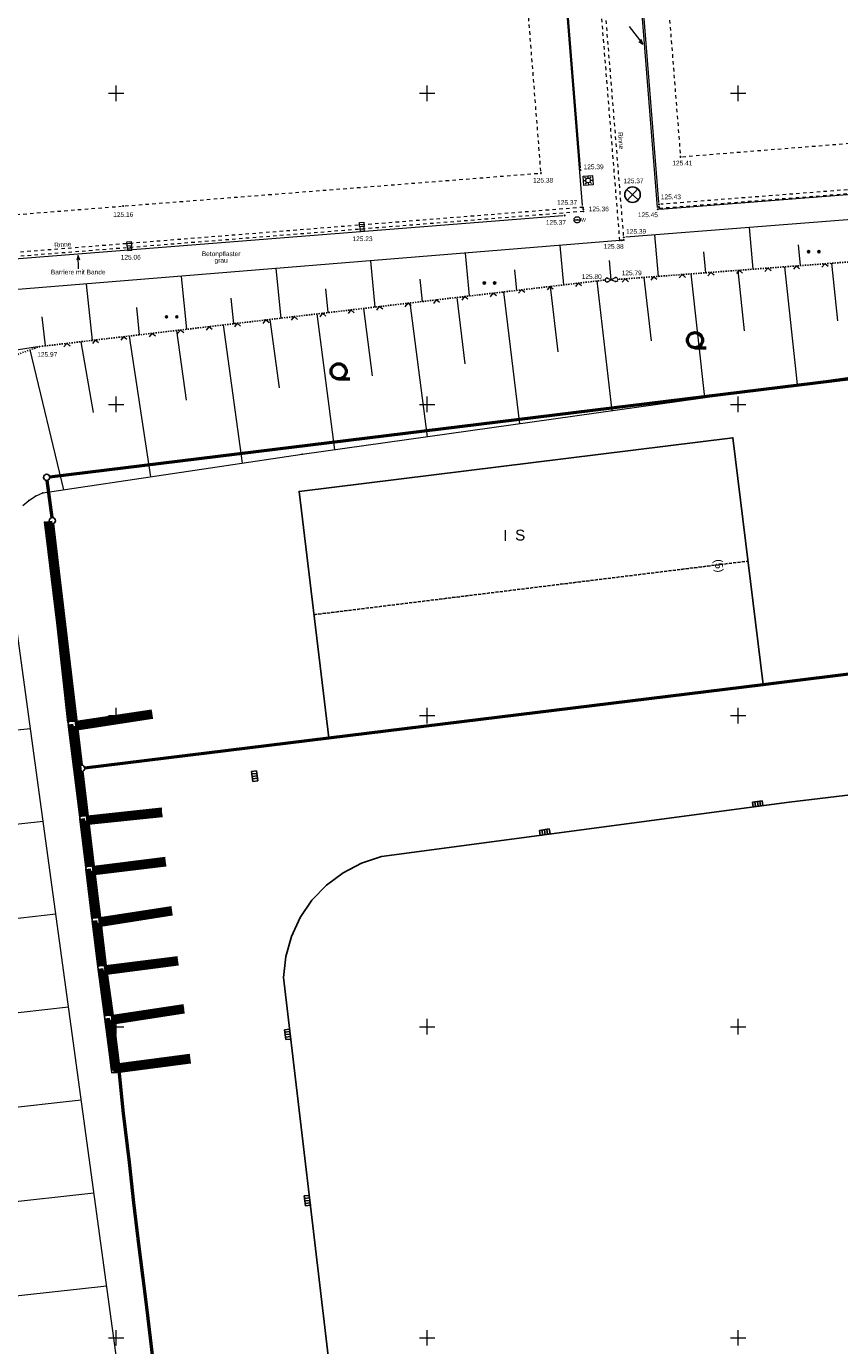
# Model space of a CAD drawing. Header units: metres. Extents: x 32377355 to 32378041, y 5707167 to 5708004.
# Tile 46 of 80: x 32377743 to 32377808, y 5707274 to 5707380. Entities that reach past the tile are written whole.
import ezdxf

# ---------------------------------------------------------------- set-up
doc = ezdxf.new("R2010")
doc.units = ezdxf.units.M
doc.header["$LTSCALE"] = 0.25
for name, pattern in [('LF1', [0]), ('LF1600.2006', [2, 1, 0, 0, -1]), ('LF2', [2.2, 1.1, -1.1]), ('LF33', [9.2, 0.1, 0, 9.1])]:
    doc.linetypes.add(name, pattern=pattern)
doc.layers.get('0').update_dxf_attribs({"color": 1, "linetype": 'CONTINUOUS'})
for name, color, linetype, lineweight in [('Bauwerke_ Einrichtungen_ Siedlungsf.', 201, 'CONTINUOUS', 25), ('Bauwerke_ Einrichtungen_ Verkehr', 40, 'CONTINUOUS', 25), ('Ebene 71', 71, 'CONTINUOUS', 0), ('Ebene 9082', 7, 'CONTINUOUS', 18), ('Flurstücke_ Grenzpunkte', 51, 'CONTINUOUS', 25), ('Gebäude', 9, 'CONTINUOUS', 25), ('Neues Aufmaß Süd', 122, 'CONTINUOUS', 0), ('Text zu Ebene 9082', 66, 'CONTINUOUS', 0), ('TN_ Siedlung', 211, 'CONTINUOUS', 25)]:
    doc.layers.add(name, color=color, linetype=linetype, lineweight=lineweight)
doc.styles.add('Arial', font='Arial.ttf')
doc.styles.add('N 7 380 - Arial_ normal_ 7 pt', font='Arial.ttf')
doc.styles.add('N 7 380 - Arial_ normal_ 7 pt_ Hausnummer', font='Arial.ttf')
doc.styles.add('Schrift rechtsgenei', font='Arial.ttf')

# ---------------------------------------------------------------- blocks, each defined once
blk = doc.blocks.new('*X21')
at = {"color": 7, "linetype": 'LF1', "lineweight": 18}
for p, q in [((32377799.962768, 5707360.771387), (32377800.483825, 5707355.918422)), ((32377803.720243, 5707361.055018), (32377804.736435, 5707351.590478)), ((32377807.490463, 5707361.33961), (32377807.97316, 5707356.7267)), ((32377788.648178, 5707359.91838), (32377789.850135, 5707349.496015)), ((32377792.41837, 5707360.201907), (32377792.99412, 5707355.11064)), ((32377796.18706, 5707360.486383), (32377797.290768, 5707350.542892)), ((32377777.379857, 5707358.592215), (32377778.042115, 5707353.260025)), ((32377781.13117, 5707359.033705), (32377782.423935, 5707348.45117)), ((32377784.88353, 5707359.47532), (32377785.513113, 5707354.224855)), ((32377769.87197, 5707357.708612), (32377770.571362, 5707352.29528)), ((32377773.620483, 5707358.149775), (32377774.992865, 5707347.405637)), ((32377758.60915, 5707356.383095), (32377760.12628, 5707345.275652)), ((32377762.364652, 5707356.825078), (32377763.10121, 5707351.326167)), ((32377766.12538, 5707357.267677), (32377767.546758, 5707346.35799)), ((32377751.046975, 5707355.493105), (32377752.751848, 5707344.179658)), ((32377754.847705, 5707355.94041), (32377755.634078, 5707350.33265)), ((32377743.05686, 5707354.371632), (32377745.77297, 5707343.142452)), ((32377747.170905, 5707355.03693), (32377748.160495, 5707349.340645)), ((32377730.1869, 5707322.557133), (32377743.118158, 5707323.968158)), ((32377730.877298, 5707315.045445), (32377744.136962, 5707316.51167)), ((32377731.568773, 5707307.522037), (32377745.154173, 5707309.066865)), ((32377732.258345, 5707300.019345), (32377746.174158, 5707301.601745)), ((32377732.947305, 5707292.523288), (32377747.195035, 5707294.130083)), ((32377733.635607, 5707285.034415), (32377748.216892, 5707286.65126)), ((32377734.323135, 5707277.553955), (32377749.239925, 5707279.16384))]:
    blk.add_line(p, q, dxfattribs=at)
blk = doc.blocks.new('*X33')
at = {"color": 7, "linetype": 'LF1', "lineweight": 18}
for p, q in [((32377801.19457, 5707360.86437), (32377800.915645, 5707364.213398)), ((32377785.988008, 5707359.605305), (32377785.704153, 5707362.773017)), ((32377793.58624, 5707360.290063), (32377793.299442, 5707363.617147)), ((32377804.998953, 5707361.15154), (32377804.861102, 5707362.83151)), ((32377778.40927, 5707358.713365), (32377778.08907, 5707362.151202)), ((32377797.39033, 5707360.57721), (32377797.249033, 5707362.24625)), ((32377763.252718, 5707356.929595), (32377762.859565, 5707360.907625)), ((32377770.833745, 5707357.821805), (32377770.471355, 5707361.529172)), ((32377782.201223, 5707359.15964), (32377782.047438, 5707360.810755)), ((32377789.780843, 5707360.018465), (32377789.64616, 5707361.551187)), ((32377748.096368, 5707355.145848), (32377747.63019, 5707359.664057)), ((32377755.672335, 5707356.037462), (32377755.24714, 5707360.286025)), ((32377774.62287, 5707358.267745), (32377774.450795, 5707360.053905)), ((32377759.462075, 5707356.483475), (32377759.257943, 5707358.540168)), ((32377767.044213, 5707357.375815), (32377766.854332, 5707359.297065)), ((32377751.883508, 5707355.591555), (32377751.661525, 5707357.783335)), ((32377744.31136, 5707354.70039), (32377744.06495, 5707357.026603))]:
    blk.add_line(p, q, dxfattribs=at)
blk = doc.blocks.new('S112')
at = {"color": 0, "lineweight": -2}
for p, q in [((-0.4, 0.4), (0, 0)), ((0, 0), (0.4, 0.4))]:
    blk.add_line(p, q, dxfattribs=at)
blk = doc.blocks.new('S51', base_point=(-0.1, 0))
at = {"color": 0, "lineweight": -2}
for p, q in [((-0.3, 0), (-0.297965, 0.028465)), ((-0.3, 0), (0.1, 0)), ((-0.297965, -0.028465), (-0.3, 0)), ((-0.297965, 0.028465), (-0.2919, 0.056345)), ((-0.2919, 0.056345), (-0.281925, 0.083085)), ((-0.281925, 0.083085), (-0.26825, 0.10813)), ((-0.26825, 0.10813), (-0.25115, 0.13097)), ((-0.25115, 0.13097), (-0.23097, 0.15115)), ((-0.23097, 0.15115), (-0.20813, 0.16825)), ((-0.20813, 0.16825), (-0.183085, 0.181925)), ((-0.183085, 0.181925), (-0.156345, 0.1919)), ((-0.156345, 0.1919), (-0.128465, 0.197965)), ((-0.128465, 0.197965), (-0.1, 0.2)), ((-0.1, 0.2), (-0.071535, 0.197965)), ((-0.071535, 0.197965), (-0.043655, 0.1919)), ((-0.043655, 0.1919), (-0.016915, 0.181925)), ((-0.016915, 0.181925), (0.00813, 0.16825)), ((0.00813, 0.16825), (0.03097, 0.15115)), ((0.03097, 0.15115), (0.05115, 0.13097)), ((0.05115, 0.13097), (0.06825, 0.10813)), ((0.06825, 0.10813), (0.081925, 0.083085)), ((0.081925, 0.083085), (0.0919, 0.056345)), ((0.0919, 0.056345), (0.097965, 0.028465)), ((0.097965, 0.028465), (0.1, 0)), ((0.1, 0), (0.097965, -0.028465)), ((-0.2919, -0.056345), (-0.297965, -0.028465)), ((-0.281925, -0.083085), (-0.2919, -0.056345)), ((-0.26825, -0.10813), (-0.281925, -0.083085)), ((-0.25115, -0.13097), (-0.26825, -0.10813)), ((-0.23097, -0.15115), (-0.25115, -0.13097)), ((-0.20813, -0.16825), (-0.23097, -0.15115)), ((-0.183085, -0.181925), (-0.20813, -0.16825)), ((-0.156345, -0.1919), (-0.183085, -0.181925)), ((-0.128465, -0.197965), (-0.156345, -0.1919)), ((-0.1, -0.2), (-0.128465, -0.197965)), ((-0.071535, -0.197965), (-0.1, -0.2)), ((-0.043655, -0.1919), (-0.071535, -0.197965)), ((-0.016915, -0.181925), (-0.043655, -0.1919)), ((0.00813, -0.16825), (-0.016915, -0.181925)), ((0.03097, -0.15115), (0.00813, -0.16825)), ((0.05115, -0.13097), (0.03097, -0.15115)), ((0.06825, -0.10813), (0.05115, -0.13097)), ((0.081925, -0.083085), (0.06825, -0.10813)), ((0.0919, -0.056345), (0.081925, -0.083085)), ((0.097965, -0.028465), (0.0919, -0.056345))]:
    blk.add_line(p, q, dxfattribs=at)
blk.add_point((-0.1, 0), dxfattribs=at)
at = {"color": 0, "lineweight": -2, "insert": (0.149065, -0.120795), "char_height": 0.24, "attachment_point": 7, "line_spacing_factor": 0.69, "style": 'Arial'}
blk.add_mtext('W', dxfattribs=at)
blk = doc.blocks.new('S163')
at = {"lineweight": -2}
blk.add_hatch(color=0, dxfattribs=at).paths.add_polyline_path([(0, 0.031635, -1), (0, -0.031635, -1)], flags=0)
at = {"color": 0, "lineweight": -2}
blk.add_circle((0, 0), 0.031635, dxfattribs=at)
blk = doc.blocks.new('S147')
at = {"color": 0, "lineweight": -2}
for p, q in [((-0.5, 0.5), (0.5, 0.5)), ((-0.5, -0.5), (-0.5, 0.5)), ((-0.25, 0), (-0.5, 0)), ((-0.175, 0.175), (-0.35, 0.35)), ((0, 0.5), (0, 0.25)), ((0.175, 0.175), (0.35, 0.35)), ((0.25, 0), (0.5, 0)), ((0.5, 0.5), (0.5, -0.5)), ((0.5, -0.5), (-0.5, -0.5)), ((-0.175, -0.175), (-0.35, -0.35)), ((0, -0.25), (0, -0.5)), ((0.175, -0.175), (0.35, -0.35))]:
    blk.add_line(p, q, dxfattribs=at)
blk.add_circle((0, 0), 0.25, dxfattribs=at)
blk = doc.blocks.new('S9', base_point=(0, -0.5))
at = {"color": 0, "lineweight": -2}
for p, q in [((-0.5, -0.5), (-0.5, 0)), ((-0.5, 0), (-0.25, 0)), ((-0.25, 0), (0, 0)), ((-0.25, 0), (-0.25, -0.5)), ((0.25, 0), (0, 0)), ((0, 0), (0, -0.5)), ((0.5, 0), (0.25, 0)), ((0.25, -0.5), (0.25, 0)), ((0.5, -0.5), (0.5, 0)), ((-0.25, -0.5), (-0.5, -0.5)), ((0, -0.5), (-0.25, -0.5)), ((0, -0.5), (0.25, -0.5)), ((0.25, -0.5), (0.5, -0.5))]:
    blk.add_line(p, q, dxfattribs=at)
blk = doc.blocks.new('Gras_ Grünanlage_ -fläche_ -land')
at = {"lineweight": -2}
h = blk.add_hatch(color=0, dxfattribs=at)
h.paths.add_polyline_path([(-0.415, 0.085, -1), (-0.415, -0.085, -1)], flags=0)
h.paths.add_polyline_path([(0.415, 0.085, -1), (0.415, -0.085, -1)], flags=0)
at = {"color": 0, "lineweight": -2}
for centre in [(-0.415, 0), (0.415, 0)]:
    blk.add_circle(centre, 0.085, dxfattribs=at)
blk = doc.blocks.new('Baumbestand_ Laubholz', base_point=(0.0007, 0))
at = {"color": 0, "lineweight": -2}
blk.add_line((-0.09557, -0.40303), (0.5, -0.40303), dxfattribs=at)
blk.add_circle((-0.09557, 0), 0.40443, dxfattribs=at)
blk = doc.blocks.new('Straßensinkkasten (NW)', base_point=(0, 0.25))
at = {"color": 0, "lineweight": -2}
for p, q in [((-0.5, 0.25), (0.5, 0.25)), ((-0.5, 0.25), (-0.5, -0.25)), ((-0.25, 0.25), (-0.25, -0.25)), ((0, -0.25), (0, 0.25)), ((0.25, 0.25), (0.25, -0.25)), ((0.5, 0.25), (0.5, -0.25)), ((-0.5, -0.25), (0.5, -0.25))]:
    blk.add_line(p, q, dxfattribs=at)
blk = doc.blocks.new('Einsteigeschacht')
at = {"color": 0, "lineweight": -2}
for p, q in [((-0.353585, 0.353585), (0.353585, -0.353585)), ((0.353585, 0.353585), (-0.353585, -0.353585))]:
    blk.add_line(p, q, dxfattribs=at)
blk.add_circle((0, 0), 0.5, dxfattribs=at)
blk = doc.blocks.new('Grenzpunkt mit Abmarkung')
at = {"color": 0, "lineweight": -2}
blk.add_circle((0, 0), 0.5, dxfattribs=at)

msp = doc.modelspace()

# ---------------------------------------------------------------- linework, layer by layer
at = {"layer": 'Bauwerke_ Einrichtungen_ Siedlungsf.', "color": 7, "linetype": 'Continuous', "lineweight": 25}
for p, q in [((32377744.259157, 5707340.582684), (32377745.232902, 5707332.451809)), ((32377744.909448, 5707340.408775), (32377745.853723, 5707332.524002)), ((32377745.2329, 5707332.451808), (32377746.136197, 5707324.44518)), ((32377745.853723, 5707332.524002), (32377746.756723, 5707324.520003)), ((32377746.756723, 5707324.520003), (32377752.846723, 5707325.434003)), ((32377746.836307, 5707323.899947), (32377752.939485, 5707324.815925)), ((32377746.136198, 5707324.445178), (32377746.619508, 5707320.679768)), ((32377746.836307, 5707323.899947), (32377747.207892, 5707321.004967)), ((32377746.619506, 5707320.679769), (32377747.082231, 5707316.846064)), ((32377747.269678, 5707320.508802), (32377747.702723, 5707316.921002)), ((32377747.702723, 5707316.921002), (32377753.65372, 5707317.554003)), ((32377747.082231, 5707316.846063), (32377747.570223, 5707312.805128)), ((32377747.77766, 5707316.300446), (32377753.719828, 5707316.932509)), ((32377747.77766, 5707316.300448), (32377748.19072, 5707312.880002)), ((32377748.19072, 5707312.880002), (32377753.94472, 5707313.593003)), ((32377748.265553, 5707312.259494), (32377754.021578, 5707312.972746)), ((32377747.570223, 5707312.805129), (32377748.070218, 5707308.659156)), ((32377748.265553, 5707312.259495), (32377748.69072, 5707308.734002)), ((32377748.070219, 5707308.659157), (32377748.534787, 5707304.808447)), ((32377748.69072, 5707308.734002), (32377754.43572, 5707309.630002)), ((32377748.765627, 5707308.113128), (32377754.532032, 5707309.012468)), ((32377748.765627, 5707308.113127), (32377749.15472, 5707304.888002)), ((32377749.15472, 5707304.888002), (32377754.93272, 5707305.621002)), ((32377748.534788, 5707304.80845), (32377749.078125, 5707300.813957)), ((32377749.238963, 5707304.268679), (32377755.011378, 5707305.000972)), ((32377749.238963, 5707304.26868), (32377749.69772, 5707300.896002)), ((32377749.69772, 5707300.896002), (32377755.41072, 5707301.757002)), ((32377749.078127, 5707300.813957), (32377749.579842, 5707296.919152)), ((32377749.77759, 5707300.27598), (32377750.19972, 5707296.999002)), ((32377749.777591, 5707300.275982), (32377755.503861, 5707301.138982)), ((32377750.19972, 5707296.999002), (32377755.90672, 5707297.761002)), ((32377750.282436, 5707296.3795), (32377755.989436, 5707297.1415)), ((32377749.579842, 5707296.91915), (32377749.660065, 5707296.296398)), ((32377749.660064, 5707296.2964), (32377750.282437, 5707296.3795))]:
    msp.add_line(p, q, dxfattribs=at)
at = {"layer": 'Bauwerke_ Einrichtungen_ Siedlungsf.', "color": 254, "linetype": 'Continuous', "lineweight": 100, "true_color": 0xe6e6e6}
for p, q in [((32377744.408093, 5707340.600521), (32377745.381898, 5707332.469136)), ((32377744.606674, 5707340.624302), (32377745.580561, 5707332.492237)), ((32377745.381897, 5707332.469134), (32377746.285124, 5707324.463136)), ((32377745.580561, 5707332.492235), (32377746.483691, 5707324.48708)), ((32377746.79174, 5707324.247178), (32377752.887538, 5707325.162048)), ((32377746.817207, 5707324.048761), (32377752.917222, 5707324.964263)), ((32377746.304225, 5707324.314323), (32377746.768358, 5707320.698305)), ((32377746.52826, 5707324.13985), (32377746.966828, 5707320.72302)), ((32377746.768358, 5707320.698306), (32377747.231148, 5707316.864049)), ((32377746.966826, 5707320.72302), (32377747.429704, 5707316.88803)), ((32377747.735695, 5707316.647958), (32377753.682807, 5707317.280545)), ((32377747.249134, 5707316.715117), (32377747.719141, 5707312.823097)), ((32377747.471671, 5707316.540517), (32377747.917701, 5707312.847057)), ((32377747.759674, 5707316.44938), (32377753.703962, 5707317.081667)), ((32377748.223648, 5707312.606977), (32377753.978538, 5707313.32009)), ((32377748.247595, 5707312.408415), (32377754.003132, 5707313.121608)), ((32377747.737102, 5707312.674175), (32377748.219139, 5707308.67712)), ((32377747.959608, 5707312.499574), (32377748.417701, 5707308.701069)), ((32377748.72368, 5707308.460817), (32377754.478097, 5707309.358287)), ((32377748.747649, 5707308.262139), (32377754.508917, 5707309.160676)), ((32377748.237117, 5707308.528109), (32377748.683572, 5707304.827541)), ((32377748.459647, 5707308.353382), (32377748.88195, 5707304.852999)), ((32377748.703789, 5707304.678904), (32377749.226829, 5707300.833647)), ((32377748.929124, 5707304.506178), (32377749.425099, 5707300.859903)), ((32377749.191787, 5707304.615499), (32377754.967329, 5707305.348189)), ((32377749.218745, 5707304.417317), (32377754.9925, 5707305.149779)), ((32377749.732865, 5707300.623193), (32377755.451702, 5707301.485073)), ((32377749.758422, 5707300.424787), (32377755.481507, 5707301.287307)), ((32377749.245998, 5707300.684841), (32377749.728613, 5707296.938316)), ((32377749.469826, 5707300.512691), (32377749.926974, 5707296.963868)), ((32377750.236115, 5707296.726422), (32377755.943115, 5707297.488422)), ((32377750.262584, 5707296.528181), (32377755.969584, 5707297.290181)), ((32377749.728613, 5707296.938314), (32377749.789583, 5707296.465022)), ((32377749.789584, 5707296.465024), (32377750.262586, 5707296.528181)), ((32377749.926974, 5707296.963868), (32377749.962271, 5707296.689858)), ((32377749.962274, 5707296.689857), (32377750.236117, 5707296.726422))]:
    msp.add_line(p, q, dxfattribs=at)
at = {"layer": 'Bauwerke_ Einrichtungen_ Siedlungsf.', "color": 254, "linetype": 'Continuous', "lineweight": 50, "true_color": 0xe6e6e6}
for p, q in [((32377744.740965, 5707340.449042), (32377745.692308, 5707332.505232)), ((32377745.692307, 5707332.505233), (32377746.595384, 5707324.500548)), ((32377746.777413, 5707324.358787), (32377752.870841, 5707325.273302)), ((32377746.65428, 5707324.041707), (32377747.054357, 5707320.924752)), ((32377747.101158, 5707320.548915), (32377747.541393, 5707316.901518)), ((32377747.722206, 5707316.759657), (32377753.670908, 5707317.392414)), ((32377747.59685, 5707316.442308), (32377748.029392, 5707312.860535)), ((32377748.210178, 5707312.718671), (32377753.964703, 5707313.431736)), ((32377748.084766, 5707312.401359), (32377748.529391, 5707308.714541)), ((32377748.710196, 5707308.572573), (32377754.460761, 5707309.469443)), ((32377748.58482, 5707308.255096), (32377748.993537, 5707304.867319)), ((32377749.176623, 5707304.726977), (32377754.953171, 5707305.459795)), ((32377749.055878, 5707304.409018), (32377749.536625, 5707300.874671)), ((32377749.718487, 5707300.734797), (32377755.434937, 5707301.596317)), ((32377749.595729, 5707300.415854), (32377750.038552, 5707296.978241)), ((32377750.221226, 5707296.837932), (32377755.928226, 5707297.599932)), ((32377750.038552, 5707296.978241), (32377750.059409, 5707296.816326)), ((32377750.059413, 5707296.816325), (32377750.221228, 5707296.837932))]:
    msp.add_line(p, q, dxfattribs=at)
at = {"layer": 'Bauwerke_ Einrichtungen_ Siedlungsf.', "color": 254, "linetype": 'Continuous', "lineweight": 35, "true_color": 0xe6e6e6}
for p, q in [((32377744.846448, 5707340.409226), (32377745.791638, 5707332.516783)), ((32377745.791639, 5707332.516783), (32377746.694669, 5707324.512518)), ((32377746.764679, 5707324.457997), (32377752.855999, 5707325.372195)), ((32377746.766299, 5707323.954471), (32377747.146914, 5707320.989136)), ((32377747.206678, 5707320.509196), (32377747.640673, 5707316.913508)), ((32377747.710216, 5707316.858946), (32377753.660331, 5707317.491853)), ((32377747.708118, 5707316.355009), (32377748.128671, 5707312.872514)), ((32377748.198203, 5707312.817952), (32377753.952406, 5707313.530977)), ((32377748.19602, 5707312.314057), (32377748.628672, 5707308.726517)), ((32377748.698211, 5707308.671914), (32377754.445351, 5707309.568249)), ((32377748.696085, 5707308.167731), (32377749.092727, 5707304.880046)), ((32377749.163146, 5707304.826069), (32377754.940586, 5707305.558999)), ((32377749.168545, 5707304.322656), (32377749.635763, 5707300.887796)), ((32377749.705709, 5707300.834), (32377755.420034, 5707301.6952)), ((32377749.707645, 5707300.329777), (32377750.137732, 5707296.991017)), ((32377750.207992, 5707296.937052), (32377755.914992, 5707297.699052)), ((32377750.137732, 5707296.991017), (32377750.145755, 5707296.928742)), ((32377750.145757, 5707296.928742), (32377750.207992, 5707296.937052))]:
    msp.add_line(p, q, dxfattribs=at)
at = {"layer": 'Bauwerke_ Einrichtungen_ Verkehr', "color": 37, "linetype": 'Continuous', "lineweight": 25, "true_color": 0x805c3b}
for p, q in [((32377818.910723, 5707329.380002), (32377802.009723, 5707327.497003)), ((32377767.109723, 5707323.207003), (32377747.487843, 5707320.787595)), ((32377747.269678, 5707320.508802), (32377753.65272, 5707267.622003)), ((32377809.69572, 5707318.702003), (32377804.10772, 5707318.045002)), ((32377804.10772, 5707318.045002), (32377771.327723, 5707313.665002)), ((32377769.73272, 5707313.145003), (32377768.24372, 5707312.371002)), ((32377771.327723, 5707313.665002), (32377769.73272, 5707313.145003)), ((32377768.24372, 5707312.371002), (32377766.90172, 5707311.365002)), ((32377766.90172, 5707311.365002), (32377765.74172, 5707310.153002)), ((32377765.74172, 5707310.153002), (32377764.79472, 5707308.768002)), ((32377764.79472, 5707308.768002), (32377764.08772, 5707307.246002)), ((32377764.08772, 5707307.246002), (32377763.63772, 5707305.630002)), ((32377763.63772, 5707305.630002), (32377763.45872, 5707303.962002)), ((32377763.45872, 5707303.962002), (32377768.19172, 5707263.937002))]:
    msp.add_line(p, q, dxfattribs=at)
at = {"layer": 'Ebene 71', "color": 7, "linetype": 'Continuous', "lineweight": 9}
for p, q in [((32377749.999722, 5707374.372003), (32377749.999722, 5707375.622003)), ((32377774.999722, 5707374.372003), (32377774.999722, 5707375.622003)), ((32377799.999722, 5707374.372003), (32377799.999722, 5707375.622003)), ((32377749.374722, 5707374.997003), (32377750.624722, 5707374.997003)), ((32377774.374722, 5707374.997003), (32377775.624722, 5707374.997003)), ((32377799.374722, 5707374.997003), (32377800.624722, 5707374.997003)), ((32377749.999722, 5707349.372003), (32377749.999722, 5707350.622003)), ((32377774.999722, 5707349.372003), (32377774.999722, 5707350.622003)), ((32377799.999722, 5707349.372003), (32377799.999722, 5707350.622003)), ((32377749.374722, 5707349.997003), (32377750.624722, 5707349.997003)), ((32377774.374722, 5707349.997003), (32377775.624722, 5707349.997003)), ((32377799.374722, 5707349.997003), (32377800.624722, 5707349.997003)), ((32377749.999722, 5707324.372003), (32377749.999722, 5707325.622003)), ((32377774.999722, 5707324.372003), (32377774.999722, 5707325.622003)), ((32377799.999722, 5707324.372003), (32377799.999722, 5707325.622003)), ((32377749.374722, 5707324.997003), (32377750.624722, 5707324.997003)), ((32377774.374722, 5707324.997003), (32377775.624722, 5707324.997003)), ((32377799.374722, 5707324.997003), (32377800.624722, 5707324.997003)), ((32377749.99972, 5707299.372003), (32377749.99972, 5707300.622003)), ((32377774.99972, 5707299.372003), (32377774.99972, 5707300.622003)), ((32377799.99972, 5707299.372003), (32377799.99972, 5707300.622003)), ((32377749.37472, 5707299.997003), (32377750.62472, 5707299.997003)), ((32377774.37472, 5707299.997003), (32377775.62472, 5707299.997003)), ((32377799.37472, 5707299.997003), (32377800.62472, 5707299.997003)), ((32377749.37472, 5707274.997003), (32377750.62472, 5707274.997003)), ((32377749.99972, 5707274.372003), (32377749.99972, 5707275.622003)), ((32377774.37472, 5707274.997003), (32377775.62472, 5707274.997003)), ((32377774.99972, 5707274.372003), (32377774.99972, 5707275.622003)), ((32377799.37472, 5707274.997003), (32377800.62472, 5707274.997003)), ((32377799.99972, 5707274.372003), (32377799.99972, 5707275.622003))]:
    msp.add_line(p, q, dxfattribs=at)
at = {"layer": 'Flurstücke_ Grenzpunkte', "color": 7, "linetype": 'Continuous', "lineweight": 50}
for p, q in [((32377744.667853, 5707344.16752), (32377860.44159, 5707358.406485)), ((32377744.84696, 5707340.904845), (32377744.452482, 5707343.889158)), ((32377747.21028, 5707321.005262), (32377744.909163, 5707340.408742)), ((32377802.009723, 5707327.497003), (32377851.431593, 5707333.576477)), ((32377767.109723, 5707323.207003), (32377802.009723, 5707327.497003)), ((32377747.487843, 5707320.787595), (32377767.109723, 5707323.207003)), ((32377747.702723, 5707316.921002), (32377747.269678, 5707320.508802)), ((32377748.19072, 5707312.880002), (32377747.702723, 5707316.921002)), ((32377748.69072, 5707308.734002), (32377748.19072, 5707312.880002)), ((32377749.15472, 5707304.888002), (32377748.69072, 5707308.734002)), ((32377749.69772, 5707300.896002), (32377749.15472, 5707304.888002)), ((32377750.19972, 5707296.999002), (32377749.69772, 5707300.896002)), ((32377750.58772, 5707293.013002), (32377750.19972, 5707296.999002)), ((32377751.07472, 5707289.090002), (32377750.58772, 5707293.013002)), ((32377751.43472, 5707285.836002), (32377751.07472, 5707289.090002)), ((32377751.77472, 5707282.947003), (32377751.43472, 5707285.836002)), ((32377752.18372, 5707279.788003), (32377751.77472, 5707282.947003)), ((32377752.51972, 5707277.000002), (32377752.18372, 5707279.788003)), ((32377752.93072, 5707273.598002), (32377752.51972, 5707277.000002))]:
    msp.add_line(p, q, dxfattribs=at)
at = {"layer": 'Gebäude', "color": 7, "linetype": 'Continuous', "lineweight": 25}
for p, q in [((32377799.579723, 5707347.317002), (32377764.699723, 5707342.997003)), ((32377802.009723, 5707327.497003), (32377799.579723, 5707347.317002)), ((32377764.699723, 5707342.997003), (32377767.109723, 5707323.207003)), ((32377767.109723, 5707323.207003), (32377802.009723, 5707327.497003))]:
    msp.add_line(p, q, dxfattribs=at)
at = {"layer": 'Gebäude', "color": 7, "linetype": 'LF1600.2006', "lineweight": 25}
msp.add_line((32377765.904723, 5707333.102002), (32377800.794723, 5707337.407003), dxfattribs=at)
at = {"layer": 'Gebäude', "color": 7, "lineweight": 18}
for p in [(32377799.579723, 5707347.317002), (32377764.699723, 5707342.997003), (32377802.009723, 5707327.497003), (32377767.109723, 5707323.207003)]:
    msp.add_point(p, dxfattribs=at)
at = {"layer": 'Neues Aufmaß Süd', "color": 7, "linetype": 'LF1', "lineweight": 18}
for p, q in [((32377793.62944, 5707366.224073, 125.43), (32377784.673003, 5707477.84593, 125.433)), ((32377778.71108, 5707475.225782, 125.371), (32377787.46046, 5707365.989075, 125.368)), ((32377787.316495, 5707368.985077, 125.392), (32377779.138948, 5707471.359927, 125.414)), ((32377793.52745, 5707365.829072, 125.446), (32377785.031993, 5707471.81093, 125.428)), ((32377793.69282, 5707365.687927, 125.445), (32377868.454622, 5707371.512075, 124.972)), ((32377868.753353, 5707369.524192, 124.985), (32377790.959815, 5707363.433988, 125.39)), ((32377785.897638, 5707365.161883, 125.365), (32377716.182805, 5707359.64312, 124.838)), ((32377790.488297, 5707363.163673), (32377711.163778, 5707356.70746)), ((32377790.817145, 5707363.190333), (32377790.488297, 5707363.163673)), ((32377790.817145, 5707363.190333), (32377790.813625, 5707363.268595)), ((32377789.50034, 5707360.155283), (32377790.147103, 5707359.88572)), ((32377790.132878, 5707360.185317), (32377789.514565, 5707359.855687)), ((32377743.688917, 5707354.621835, 125.969), (32377730.061525, 5707352.542167, 126.14)), ((32377764.959723, 5707345.994002), (32377823.297722, 5707354.202003)), ((32377744.114723, 5707342.896002), (32377764.959723, 5707345.994002)), ((32377742.990722, 5707342.287003), (32377743.531723, 5707342.631002)), ((32377743.531723, 5707342.631002), (32377744.114723, 5707342.896002)), ((32377742.502723, 5707341.872003), (32377742.990722, 5707342.287003)), ((32377755.84572, 5707230.817002), (32377741.114723, 5707338.631002))]:
    msp.add_line(p, q, dxfattribs=at)
at = {"layer": 'Neues Aufmaß Süd', "color": 7, "linetype": 'LF2', "lineweight": 18}
for p, q in [((32377790.488297, 5707363.163673), (32377781.373603, 5707475.59056)), ((32377790.7943, 5707363.57506), (32377781.67584, 5707475.945442)), ((32377791.22687, 5707421.99392, 125.418), (32377795.349573, 5707370.047082, 125.413)), ((32377784.140572, 5707368.738083, 125.376), (32377780.06087, 5707420.14992, 125.382)), ((32377795.514793, 5707369.906275, 125.412), (32377829.45365, 5707372.627728, 125.132)), ((32377865.768957, 5707371.329613), (32377793.667213, 5707365.74206)), ((32377865.260618, 5707371.621137, 124.848), (32377793.794825, 5707366.082867, 125.429)), ((32377750.71481, 5707365.94907, 125.158), (32377783.999633, 5707368.572932, 125.375)), ((32377716.7718, 5707363.25117, 124.848), (32377750.408643, 5707365.924835, 125.156)), ((32377787.567807, 5707365.505557), (32377713.500433, 5707359.611477)), ((32377787.541635, 5707365.834445), (32377713.80301, 5707359.966528))]:
    msp.add_line(p, q, dxfattribs=at)
at = {"layer": 'Neues Aufmaß Süd', "color": 7, "linetype": 'LF33', "lineweight": 25}
for p, q in [((32377843.35314, 5707364.04667), (32377790.426973, 5707360.051587)), ((32377789.22082, 5707359.985775, 125.796), (32377743.99323, 5707354.66295, 125.966))]:
    msp.add_line(p, q, dxfattribs=at)
at = {"layer": 'Neues Aufmaß Süd', "color": 7, "linetype": 'Continuous', "lineweight": 18}
for points in [[(32377791.248528, 5707380.363842), (32377792.32899, 5707378.937958)], [(32377792.002882, 5707379.16135), (32377792.32899, 5707378.937958), (32377792.202138, 5707379.312335)], [(32377747.086145, 5707361.583282), (32377746.955157, 5707361.956233), (32377746.836175, 5707361.57928)], [(32377746.97218, 5707360.892818), (32377746.955157, 5707361.956233)]]:
    msp.add_lwpolyline(points, dxfattribs=at)
at = {"layer": 'Neues Aufmaß Süd', "color": 7, "linetype": 'LF1', "lineweight": 18}
for centre, radius, start, end in [((32377789.463762, 5707360.00341), 0.156215, 76.45858021, 288.97899021), ((32377790.18368, 5707360.037592), 0.156216, 35.24550837, 108.97804937), ((32377790.18368, 5707360.037592), 0.156217, 256.45831693, 330.19086093)]:
    msp.add_arc(centre, radius, start, end, dxfattribs=at)
at = {"layer": 'Neues Aufmaß Süd', "color": 7, "linetype": 'LF33', "lineweight": 25}
msp.add_arc((32377765.93802, 5707289.96946), 68.346297, 108.99217989, 116.82835689, dxfattribs=at)
at = {"layer": 'Neues Aufmaß Süd', "color": 7, "lineweight": 18}
for p in [(32377787.541635, 5707365.834445), (32377787.567807, 5707365.505557), (32377793.667213, 5707365.74206), (32377790.488297, 5707363.163673), (32377790.817145, 5707363.190333), (32377789.50034, 5707360.155283), (32377789.514565, 5707359.855687), (32377790.132878, 5707360.185317), (32377790.147103, 5707359.88572), (32377764.959723, 5707345.994002), (32377764.959723, 5707345.994002), (32377743.531723, 5707342.631002), (32377743.531723, 5707342.631002), (32377744.114723, 5707342.896002), (32377744.114723, 5707342.896002), (32377742.990722, 5707342.287003), (32377742.990722, 5707342.287003)]:
    msp.add_point(p, dxfattribs=at)
at = {"layer": 'TN_ Siedlung', "color": 253, "linetype": 'Continuous', "lineweight": 25, "true_color": 0xb2b2b2}
for p, q in [((32377860.44159, 5707358.406485), (32377744.667853, 5707344.16752)), ((32377744.452482, 5707343.889158), (32377744.84696, 5707340.904845)), ((32377744.909163, 5707340.408742), (32377747.21028, 5707321.005262)), ((32377750.19972, 5707296.999002), (32377750.58772, 5707293.013002)), ((32377750.58772, 5707293.013002), (32377751.07472, 5707289.090002)), ((32377751.07472, 5707289.090002), (32377751.43472, 5707285.836002)), ((32377751.43472, 5707285.836002), (32377751.77472, 5707282.947003)), ((32377751.77472, 5707282.947003), (32377752.18372, 5707279.788003)), ((32377752.18372, 5707279.788003), (32377752.51972, 5707277.000002)), ((32377752.51972, 5707277.000002), (32377752.93072, 5707273.598002))]:
    msp.add_line(p, q, dxfattribs=at)

# ---------------------------------------------------------------- block references
at = {"layer": 'Bauwerke_ Einrichtungen_ Siedlungsf.', "color": 7, "lineweight": 25, "xscale": 0.8, "yscale": 0.8, "zscale": 0.8}
for p, rotation in [((32377761.337723, 5707320.154002), 277.068), ((32377801.59472, 5707317.706002), 187.822), ((32377784.48872, 5707315.426002), 189.849), ((32377763.99072, 5707299.403002), 276.72), ((32377765.57072, 5707286.040002), 276.549)]:
    msp.add_blockref('Straßensinkkasten (NW)', p, dxfattribs=dict(at, rotation=rotation))
at = {"layer": 'Ebene 9082', "color": 7, "lineweight": 25, "xscale": 1.25, "yscale": 1.25, "zscale": 1.25, "rotation": 2.250999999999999}
msp.add_blockref('Einsteigeschacht', (32377791.508723, 5707366.855003, 125.368), dxfattribs=at)
at = {"layer": 'Ebene 9082', "color": 116, "lineweight": 25, "true_color": 0x008230}
for p in [(32377806.07665, 5707362.272465), (32377780.009773, 5707359.753182), (32377754.458128, 5707357.041217)]:
    msp.add_blockref('Gras_ Grünanlage_ -fläche_ -land', p, dxfattribs=at)
at = {"layer": 'Ebene 9082', "color": 116, "lineweight": 50, "true_color": 0x008230, "xscale": 1.5, "yscale": 1.5, "zscale": 1.5}
for p in [(32377796.67272, 5707355.162332), (32377768.027645, 5707352.653867)]:
    msp.add_blockref('Baumbestand_ Laubholz', p, dxfattribs=at)
at = {"layer": 'Flurstücke_ Grenzpunkte', "color": 7, "lineweight": 25, "xscale": 0.5, "yscale": 0.5, "zscale": 0.5}
for p in [(32377744.419723, 5707344.137002), (32377744.879723, 5707340.657003), (32377747.23972, 5707320.757002)]:
    msp.add_blockref('Grenzpunkt mit Abmarkung', p, dxfattribs=at)
at = {"layer": 'Neues Aufmaß Süd', "color": 7, "lineweight": 18}
for name in ['*X33', '*X21']:
    msp.add_blockref(name, (0, 0), dxfattribs=at)
at = {"layer": 'Neues Aufmaß Süd', "color": 7, "lineweight": 25}
for p, xscale, yscale, zscale in [((32377795.361722, 5707369.894002, 125.413), 0.88, 0.88, 0.88), ((32377784.152723, 5707368.585002, 125.376), 0.88, 0.88, 0.88), ((32377787.328722, 5707368.832003, 125.392), 0.88, 0.88, 0.88), ((32377750.561723, 5707365.937002, 125.157), 0.88, 0.88, 0.88), ((32377793.641723, 5707366.071003, 125.43), 0.88, 0.88, 0.88), ((32377786.050723, 5707365.174003, 125.366), 0.88, 0.88, 0.88), ((32377787.472723, 5707365.836002, 125.368), 0.88, 0.88, 0.88), ((32377787.554722, 5707365.670002, 125.365), 0.88, 0.88, 0.88), ((32377793.539723, 5707365.676002, 125.446), 0.88, 0.88, 0.88), ((32377793.640723, 5707365.856003, 125.426), 0.88, 0.88, 0.88), ((32377790.652723, 5707363.177002, 125.384), 0.88, 0.88, 0.88), ((32377790.806722, 5707363.422002, 125.391), 0.88, 0.88, 0.88), ((32377789.307723, 5707359.996002, 125.796), 0.5, 0.5, 0.5), ((32377790.339722, 5707360.045002, 125.789), 0.5, 0.5, 0.5), ((32377743.840723, 5707354.645003, 125.967), 0.88, 0.88, 0.88)]:
    msp.add_blockref('S163', p, dxfattribs=dict(at, xscale=xscale, yscale=yscale, zscale=zscale))
at = {"layer": 'Neues Aufmaß Süd', "color": 7, "lineweight": 18}
for name, p, xscale, yscale, zscale, rotation in [('S147', (32377787.938723, 5707367.994002, 125.388), 0.75, 0.75, 0.75, 5.147), ('S9', (32377769.576723, 5707364.257002, 125.231), 0.7, 0.7, 0.7, 274.55), ('S9', (32377750.894723, 5707362.725003, 125.056), 0.7, 0.7, 0.7, 274.55), ('S112', (32377797.79153, 5707360.607495), 0.625, 0.625, 0.625, 184.317), ('S112', (32377800.085005, 5707360.780615), 0.625, 0.625, 0.625, 184.317), ('S112', (32377802.378483, 5707360.953735), 0.625, 0.625, 0.625, 184.317), ('S112', (32377804.671958, 5707361.126857), 0.625, 0.625, 0.625, 184.317), ('S112', (32377806.965433, 5707361.299977), 0.625, 0.625, 0.625, 184.317), ('S112', (32377787.140313, 5707359.74092, 125.804), 0.625, 0.625, 0.625, 186.713), ('S112', (32377790.911105, 5707360.088132), 0.625, 0.625, 0.625, 184.317), ('S112', (32377793.20458, 5707360.261253), 0.625, 0.625, 0.625, 184.317), ('S112', (32377795.498055, 5707360.434372), 0.625, 0.625, 0.625, 184.317), ('S112', (32377778.003373, 5707358.665595, 125.839), 0.625, 0.625, 0.625, 186.713), ('S112', (32377780.287608, 5707358.934427, 125.83), 0.625, 0.625, 0.625, 186.713), ('S112', (32377782.571842, 5707359.203258, 125.821), 0.625, 0.625, 0.625, 186.713), ('S112', (32377784.856077, 5707359.47209, 125.813), 0.625, 0.625, 0.625, 186.713), ('S112', (32377768.866432, 5707357.590273, 125.873), 0.625, 0.625, 0.625, 186.713), ('S112', (32377771.150667, 5707357.859102, 125.864), 0.625, 0.625, 0.625, 186.713), ('S112', (32377773.434903, 5707358.127933, 125.856), 0.625, 0.625, 0.625, 186.713), ('S112', (32377775.719138, 5707358.396765, 125.847), 0.625, 0.625, 0.625, 186.713), ('S112', (32377759.729493, 5707356.514948, 125.907), 0.625, 0.625, 0.625, 186.713), ('S112', (32377762.013728, 5707356.783777, 125.899), 0.625, 0.625, 0.625, 186.713), ('S112', (32377764.297963, 5707357.05261, 125.89), 0.625, 0.625, 0.625, 186.713), ('S112', (32377766.582198, 5707357.32144, 125.881), 0.625, 0.625, 0.625, 186.713), ('S112', (32377750.592553, 5707355.439622, 125.942), 0.625, 0.625, 0.625, 186.713), ('S112', (32377752.876788, 5707355.708455, 125.933), 0.625, 0.625, 0.625, 186.713), ('S112', (32377755.161022, 5707355.977285, 125.924), 0.625, 0.625, 0.625, 186.713), ('S112', (32377757.445257, 5707356.246115, 125.916), 0.625, 0.625, 0.625, 186.713), ('S112', (32377746.024083, 5707354.90196, 125.959), 0.625, 0.625, 0.625, 186.713), ('S112', (32377748.308318, 5707355.170792, 125.95), 0.625, 0.625, 0.625, 186.713)]:
    msp.add_blockref(name, p, dxfattribs=dict(at, xscale=xscale, yscale=yscale, zscale=zscale, rotation=rotation))
at = {"layer": 'Neues Aufmaß Süd', "color": 7, "lineweight": 18, "xscale": 1.25, "yscale": 1.25, "zscale": 1.25}
msp.add_blockref('S51', (32377787.051595, 5707364.832625), dxfattribs=at)

# ---------------------------------------------------------------- texts
at = {"layer": 'Gebäude', "color": 7, "lineweight": 35, "char_height": 0.875, "attachment_point": 7, "line_spacing_factor": 0.69, "style": 'N 7 380 - Arial_ normal_ 7 pt'}
for s, insert in [('I', (32377781.12191, 5707339.020503)), ('S', (32377782.07141, 5707339.050502))]:
    msp.add_mtext(s, dxfattribs=dict(at, insert=insert))
at = {"layer": 'Gebäude', "color": 7, "lineweight": 25, "insert": (32377797.903005, 5707337.501477), "char_height": 0.625, "attachment_point": 7, "rotation": 277.01123851, "line_spacing_factor": 0.69, "style": 'N 7 380 - Arial_ normal_ 7 pt_ Hausnummer'}
msp.add_mtext('(5)', dxfattribs=at)
at = {"layer": 'Neues Aufmaß Süd', "color": 7, "lineweight": 18, "char_height": 0.3775, "attachment_point": 7, "line_spacing_factor": 0.69, "style": 'Schrift rechtsgenei'}
for insert, rotation in [((32377790.31649, 5707371.86394), 274.9547534), ((32377745.03822, 5707362.601982), 4.02369455)]:
    msp.add_mtext('Rinne', dxfattribs=dict(at, insert=insert, rotation=rotation))
for s, insert in [('Betonpflaster', (32377756.884002, 5707361.799992)), ('       grau', (32377756.884002, 5707361.271492)), ('Barriere mit Bande', (32377744.755768, 5707360.439818))]:
    msp.add_mtext(s, dxfattribs=dict(at, insert=insert))
at = {"layer": 'Text zu Ebene 9082', "color": 7, "lineweight": 18, "char_height": 0.3775, "attachment_point": 7, "line_spacing_factor": 0.69, "style": 'Schrift rechtsgenei'}
for s, insert in [('125.39', (32377787.573493, 5707368.894505, 125.392)), ('125.41', (32377794.70664, 5707369.197605, 125.413)), ('125.38', (32377783.514455, 5707367.817182, 125.376)), ('125.37', (32377790.781135, 5707367.768327, 125.368)), ('125.43', (32377793.787243, 5707366.48567, 125.43)), ('125.37', (32377785.445083, 5707366.034515, 125.368)), ('125.36', (32377787.989493, 5707365.51007, 125.365)), ('125.16', (32377749.765568, 5707365.062463, 125.157)), ('125.37', (32377784.546448, 5707364.429023, 125.366)), ('125.45', (32377791.940358, 5707365.040915, 125.446)), ('125.39', (32377790.99176, 5707363.706395, 125.391)), ('125.23', (32377768.999045, 5707363.114318, 125.231)), ('125.38', (32377789.187195, 5707362.504295, 125.384)), ('125.06', (32377750.369493, 5707361.63279, 125.056)), ('125.79', (32377790.637895, 5707360.373515, 125.789)), ('125.80', (32377787.420483, 5707360.073607, 125.796)), ('125.97', (32377743.65685, 5707353.819152, 125.967))]:
    msp.add_mtext(s, dxfattribs=dict(at, insert=insert))

doc.saveas('drawing.dxf')
